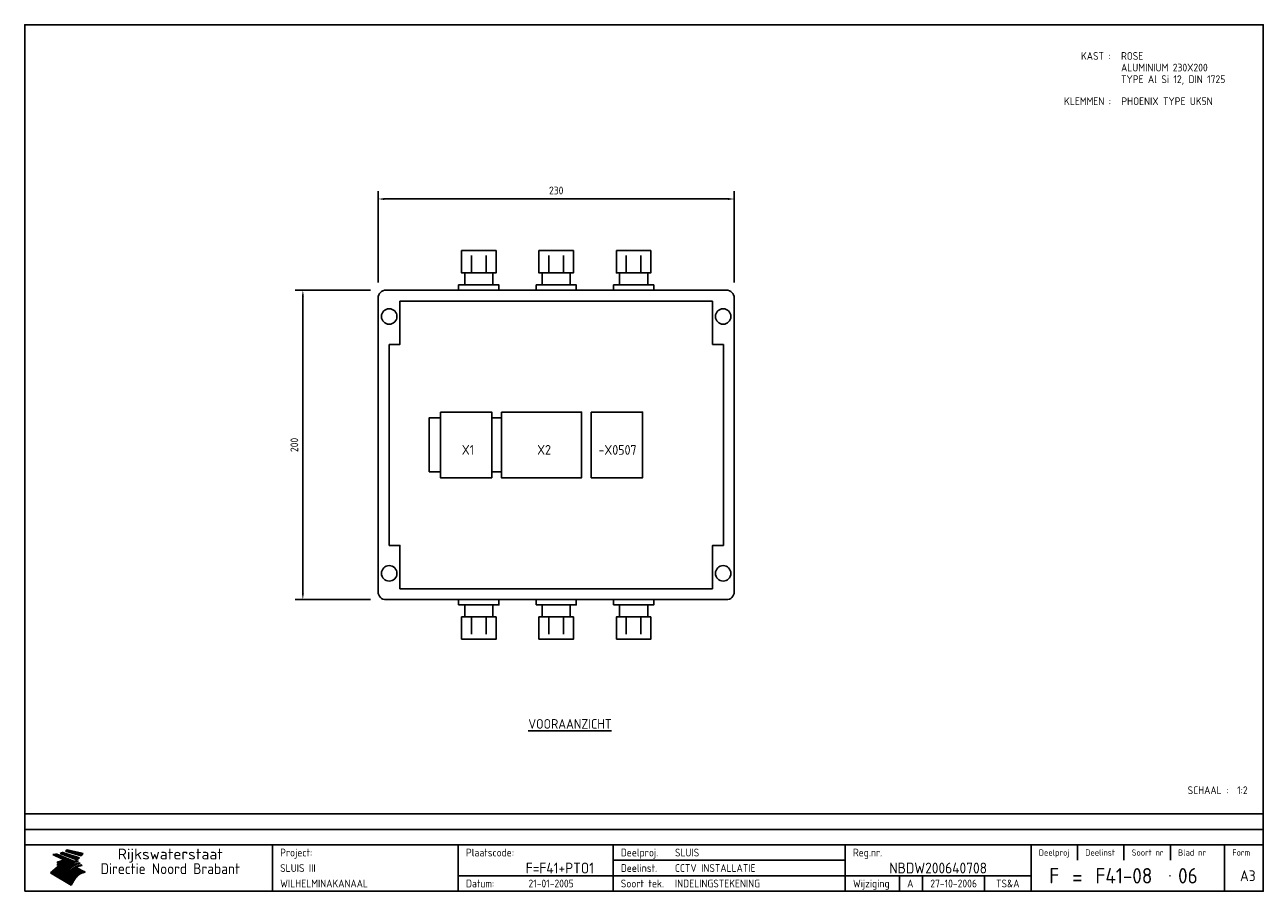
# Model space of a CAD drawing. Extents: x 20 to 820, y 20 to 580.
import ezdxf
from ezdxf.enums import TextEntityAlignment as Align

# ---------------------------------------------------------------- set-up
doc = ezdxf.new("R2010")
doc.units = 0
doc.header["$LTSCALE"] = 30
doc.header["$MEASUREMENT"] = 0
doc.layers.get('0').update_dxf_attribs({"linetype": 'CONTINUOUS'})
doc.layers.get('Defpoints').update_dxf_attribs({"linetype": 'CONTINUOUS'})
for name, color, linetype in [('0-25', 7, 'CONTINUOUS'), ('0-35', 2, 'CONTINUOUS'), ('0-50', 3, 'CONTINUOUS'), ('B-25', 7, 'CONTINUOUS'), ('B-35', 2, 'CONTINUOUS'), ('H-dim', 7, 'CONTINUOUS')]:
    doc.layers.add(name, color=color, linetype=linetype)
doc.styles.add('ISO', font='iso.shx')
doc.styles.get("Standard").update_dxf_attribs({"font": 'iso.shx'})
doc.dimstyles.get("Standard").update_dxf_attribs({"dimtxt": 0.18, "dimasz": 0.18, "dimexe": 0.18, "dimexo": 0.0625, "dimgap": 0.09, "dimtad": 0, "dimtih": 1, "dimtoh": 1, "dimdec": 4, "dimzin": 0, "dimdsep": 46, "dimtxsty": 'Standard', "dimcen": 0.09, "dimadec": 0, "dimazin": 0, "dimtfac": 1, "dimtdec": 4, "dimtofl": 0, "dimtmove": 0, "dimatfit": 3, "dimfxl": 0, "dimtolj": 1, "dimtzin": 0, "dimarcsym": 0})

# ---------------------------------------------------------------- blocks, each defined once
blk = doc.blocks.new('KADER-A3')
at = {"layer": '0-25'}
for p, q in [((410, 35), (10, 35)), ((410, 30), (10, 30)), ((350, 25), (350, 20)), ((365, 25), (365, 20)), ((380, 25), (380, 20)), ((200, 20), (275, 20)), ((150, 15), (335, 15)), ((292.5, 15), (292.5, 10)), ((300, 15), (300, 10)), ((320, 15), (320, 10))]:
    blk.add_line(p, q, dxfattribs=at)
at = {"layer": '0-25', "color": 7}
for p, q in [((19.1, 21.89), (25.12, 19)), ((19.1, 21.89), (25.12, 19)), ((19.17, 21.86), (20.7, 21.86)), ((19.29, 21.8), (20.83, 21.8)), ((19.4, 21.75), (20.96, 21.75)), ((19.52, 21.69), (21.09, 21.69)), ((19.64, 21.63), (21.22, 21.63)), ((19.74, 21.92), (20.56, 21.92)), ((19.75, 21.58), (21.36, 21.58)), ((19.87, 21.52), (21.49, 21.52)), ((19.99, 21.47), (21.62, 21.47)), ((20.11, 21.41), (21.75, 21.41)), ((20.22, 21.35), (21.88, 21.35)), ((20.25, 21.97), (20.43, 21.97)), ((20.34, 21.3), (22.02, 21.3)), ((20.38, 21.99), (26.02, 19.59)), ((20.38, 21.99), (26.02, 19.59)), ((20.46, 21.24), (22.15, 21.24)), ((20.57, 21.18), (22.28, 21.18)), ((20.69, 21.13), (22.41, 21.13)), ((20.81, 21.07), (22.55, 21.07)), ((20.92, 21.02), (22.68, 21.02)), ((21.04, 20.96), (22.81, 20.96)), ((21.16, 20.9), (22.94, 20.9)), ((21.27, 20.85), (23.07, 20.85)), ((21.39, 20.79), (23.21, 20.79)), ((21.47, 22.25), (26.83, 20.19)), ((21.47, 22.25), (26.83, 20.19)), ((21.49, 22.25), (23.07, 22.25)), ((21.51, 20.73), (23.34, 20.73)), ((21.6, 22.2), (23.25, 22.2)), ((21.63, 20.68), (23.47, 20.68)), ((21.65, 22.31), (22.89, 22.31)), ((21.74, 20.62), (23.6, 20.62)), ((21.75, 22.14), (23.42, 22.14)), ((21.8, 22.37), (22.71, 22.37)), ((21.86, 20.57), (23.73, 20.57)), ((21.9, 22.08), (23.6, 22.08)), ((21.94, 22.42), (22.53, 22.42)), ((21.98, 20.51), (23.87, 20.51)), ((22.04, 22.03), (23.78, 22.03)), ((22.06, 22.48), (22.36, 22.48)), ((22.09, 20.45), (24, 20.45)), ((22.18, 22.53), (27.65, 20.8)), ((22.18, 22.53), (27.65, 20.8)), ((22.19, 21.97), (23.96, 21.97)), ((22.21, 20.4), (24.13, 20.4)), ((22.33, 20.34), (24.26, 20.34)), ((22.34, 21.92), (24.13, 21.92)), ((22.37, 20), (23.08, 20)), ((22.44, 20.28), (24.4, 20.28)), ((22.48, 21.86), (24.31, 21.86)), ((22.49, 20.06), (23.04, 20.06)), ((22.56, 20.23), (24.53, 20.23)), ((22.61, 20.12), (22.93, 20.12)), ((22.63, 21.8), (24.49, 21.8)), ((22.68, 20.17), (24.66, 20.17)), ((22.71, 20.17), (22.82, 20.17)), ((23.11, 20.02), (22.77, 20.2)), ((23.11, 20.02), (22.77, 20.2)), ((22.78, 21.75), (24.67, 21.75)), ((22.79, 20.12), (24.79, 20.12)), ((22.91, 20.06), (24.92, 20.06)), ((22.92, 21.69), (24.85, 21.69)), ((23.03, 20), (25.06, 20)), ((23.07, 21.63), (25.02, 21.63)), ((23.14, 22.99), (28.22, 21.46)), ((23.14, 22.99), (28.22, 21.46)), ((23.15, 22.98), (25.33, 22.98)), ((23.22, 21.58), (25.2, 21.58)), ((23.23, 23.04), (25.09, 23.04)), ((23.32, 23.1), (24.84, 23.1)), ((23.34, 22.93), (25.57, 22.93)), ((23.36, 21.52), (25.38, 21.52)), ((23.4, 23.15), (24.6, 23.15)), ((23.49, 23.21), (24.36, 23.21)), ((23.51, 21.47), (25.56, 21.47)), ((23.52, 22.87), (25.81, 22.87)), ((23.57, 23.27), (24.12, 23.27)), ((23.64, 23.32), (23.87, 23.32)), ((23.66, 21.41), (25.74, 21.41)), ((23.7, 23.36), (28.82, 22.17)), ((23.7, 23.36), (28.82, 22.17)), ((23.71, 22.82), (26.06, 22.82)), ((23.8, 21.35), (25.91, 21.35)), ((23.9, 22.76), (26.3, 22.76)), ((23.95, 21.3), (26.09, 21.3)), ((24.09, 22.7), (26.54, 22.7)), ((24.09, 21.24), (26.27, 21.24)), ((24.24, 21.18), (26.45, 21.18)), ((24.27, 22.65), (26.78, 22.65)), ((24.39, 21.13), (26.62, 21.13)), ((24.46, 22.59), (27.03, 22.59)), ((24.53, 21.07), (26.8, 21.07)), ((24.65, 22.53), (27.27, 22.53)), ((24.68, 21.02), (26.98, 21.02)), ((24.83, 20.96), (27.16, 20.96)), ((24.84, 22.48), (27.51, 22.48)), ((24.97, 20.9), (27.34, 20.9)), ((25.02, 22.42), (27.75, 22.42)), ((25.12, 20.85), (27.51, 20.85)), ((25.21, 22.37), (28, 22.37)), ((25.27, 20.79), (27.63, 20.79)), ((25.4, 22.31), (28.24, 22.31)), ((25.41, 20.73), (27.57, 20.73)), ((25.56, 20.68), (27.51, 20.68)), ((25.58, 22.25), (28.48, 22.25)), ((25.71, 20.62), (27.44, 20.62)), ((25.77, 22.2), (28.72, 22.2)), ((25.85, 20.57), (27.37, 20.57)), ((25.96, 22.14), (28.79, 22.14)), ((26, 20.51), (27.29, 20.51)), ((26.15, 22.08), (28.75, 22.08)), ((26.15, 20.45), (27.22, 20.45)), ((26.29, 20.4), (27.14, 20.4)), ((26.33, 22.03), (28.71, 22.03)), ((26.44, 20.34), (27.06, 20.34)), ((26.52, 21.97), (28.66, 21.97)), ((26.59, 20.28), (26.97, 20.28)), ((26.71, 21.92), (28.62, 21.92)), ((26.73, 20.23), (26.89, 20.23)), ((26.9, 21.86), (28.57, 21.86)), ((27.08, 21.8), (28.52, 21.8)), ((27.27, 21.75), (28.48, 21.75)), ((27.46, 21.69), (28.43, 21.69)), ((27.65, 21.63), (28.38, 21.63)), ((27.83, 21.58), (28.33, 21.58)), ((28.02, 21.52), (28.28, 21.52)), ((28.21, 21.47), (28.22, 21.47)), ((20.58, 17.88), (18.3, 16)), ((20.58, 17.88), (18.3, 16)), ((24.94, 11.97), (18.3, 16)), ((24.94, 11.97), (18.3, 16)), ((18.31, 16.01), (20.96, 16.01)), ((18.38, 16.07), (21.46, 16.07)), ((18.45, 16.12), (21.88, 16.12)), ((18.52, 16.18), (22.15, 16.18)), ((18.59, 16.23), (22.38, 16.23)), ((18.65, 16.29), (22.58, 16.29)), ((18.72, 16.35), (22.75, 16.35)), ((18.79, 16.4), (22.91, 16.4)), ((18.86, 16.46), (20.6, 16.46)), ((18.93, 16.52), (20.6, 16.52)), ((18.99, 16.57), (20.6, 16.57)), ((19.06, 16.63), (20.6, 16.63)), ((19.13, 16.68), (20.6, 16.68)), ((19.2, 16.74), (20.6, 16.74)), ((19.27, 16.8), (20.6, 16.8)), ((19.33, 16.85), (21.07, 16.85)), ((19.4, 16.91), (21.55, 16.91)), ((19.47, 16.97), (21.88, 16.97)), ((19.54, 17.02), (22.13, 17.02)), ((19.61, 17.08), (22.34, 17.08)), ((19.67, 17.13), (20.6, 17.13)), ((19.74, 17.19), (20.6, 17.19)), ((19.81, 17.25), (20.6, 17.25)), ((19.88, 17.3), (20.6, 17.3)), ((19.95, 17.36), (20.6, 17.36)), ((20.01, 17.42), (20.6, 17.42)), ((20.08, 17.47), (20.93, 17.47)), ((20.15, 17.53), (21.26, 17.53)), ((20.22, 17.58), (21.51, 17.58)), ((20.29, 17.64), (21.72, 17.64)), ((20.35, 17.7), (21.9, 17.7)), ((20.42, 17.75), (22.07, 17.75)), ((20.49, 17.81), (22.22, 17.81)), ((20.56, 17.87), (22.36, 17.87)), ((20.6, 19.11), (20.58, 19.51)), ((20.6, 19.11), (20.58, 19.51)), ((20.58, 19.5), (22.09, 19.5)), ((20.58, 19.44), (21.95, 19.44)), ((20.59, 19.38), (21.79, 19.38)), ((20.59, 19.33), (21.62, 19.33)), ((20.59, 19.27), (21.42, 19.27)), ((20.6, 19.22), (21.2, 19.22)), ((20.6, 19.16), (20.93, 19.16)), ((20.6, 19.11), (20.69, 19.12)), ((20.6, 19.11), (20.69, 19.12)), ((20.6, 18.79), (20.77, 18.81)), ((20.6, 18.79), (20.77, 18.81)), ((20.6, 18.29), (20.6, 18.79)), ((20.6, 18.29), (20.6, 18.79)), ((20.6, 18.77), (22.46, 18.77)), ((20.6, 18.71), (22.33, 18.71)), ((20.6, 18.65), (22.19, 18.65)), ((20.6, 18.6), (22.04, 18.6)), ((20.6, 18.54), (21.87, 18.54)), ((20.6, 18.48), (21.68, 18.48)), ((20.6, 18.43), (21.46, 18.43)), ((20.6, 18.37), (21.21, 18.37)), ((20.6, 18.29), (20.88, 18.32)), ((20.6, 18.29), (20.88, 18.32)), ((20.6, 18.32), (20.87, 18.32)), ((20.6, 17.88), (20.86, 17.91)), ((20.6, 17.88), (20.86, 17.91)), ((20.6, 17.43), (20.97, 17.48)), ((20.6, 17.43), (20.97, 17.48)), ((20.6, 17.43), (20.6, 17.09)), ((20.6, 17.43), (20.6, 17.09)), ((20.6, 17.09), (21.26, 17.16)), ((20.6, 17.09), (21.26, 17.16)), ((20.6, 16.8), (21.37, 16.89)), ((20.6, 16.8), (21.37, 16.89)), ((20.6, 16.8), (20.6, 16.45)), ((20.6, 16.8), (20.6, 16.45)), ((20.6, 16.45), (21.56, 16.56)), ((20.6, 16.45), (21.56, 16.56)), ((20.6, 15.97), (21.67, 16.09)), ((20.6, 15.97), (21.67, 16.09)), ((20.7, 16.46), (23.06, 16.46)), ((20.9, 19.55), (22.23, 19.55)), ((20.9, 18.82), (22.59, 18.82)), ((20.98, 17.92), (22.5, 17.92)), ((21.02, 17.13), (22.53, 17.13)), ((21.19, 19.61), (22.35, 19.61)), ((21.2, 16.52), (23.2, 16.52)), ((21.32, 18.88), (22.71, 18.88)), ((21.32, 17.98), (22.62, 17.98)), ((21.42, 19.67), (22.47, 19.67)), ((21.47, 17.19), (22.7, 17.19)), ((21.59, 18.03), (22.74, 18.03)), ((21.61, 18.93), (22.82, 18.93)), ((21.62, 19.72), (22.59, 19.72)), ((21.72, 16.57), (23.32, 16.57)), ((21.77, 17.25), (22.85, 17.25)), ((21.8, 19.78), (22.69, 19.78)), ((21.8, 18.09), (22.85, 18.09)), ((21.84, 18.99), (22.92, 18.99)), ((21.96, 19.83), (22.79, 19.83)), ((21.99, 18.15), (22.95, 18.15)), ((22.01, 17.3), (22.99, 17.3)), ((22.03, 19.05), (23.03, 19.05)), ((22.1, 16.63), (23.44, 16.63)), ((22.11, 19.89), (22.89, 19.89)), ((22.16, 18.2), (23.05, 18.2)), ((22.21, 19.1), (23.12, 19.1)), ((22.21, 17.36), (23.12, 17.36)), ((22.24, 19.95), (22.99, 19.95)), ((22.31, 18.26), (23.15, 18.26)), ((22.36, 19.16), (23.22, 19.16)), ((22.38, 16.68), (23.56, 16.68)), ((22.39, 17.42), (23.24, 17.42)), ((22.45, 18.32), (23.24, 18.32)), ((22.51, 19.22), (23.3, 19.22)), ((22.56, 17.47), (23.36, 17.47)), ((22.59, 18.37), (23.33, 18.37)), ((22.6, 16.74), (23.66, 16.74)), ((22.64, 19.27), (23.39, 19.27)), ((22.71, 18.43), (23.42, 18.43)), ((22.71, 17.53), (23.47, 17.53)), ((22.77, 19.33), (23.47, 19.33)), ((22.79, 16.8), (23.77, 16.8)), ((22.83, 18.48), (23.5, 18.48)), ((22.84, 17.58), (23.57, 17.58)), ((22.89, 19.38), (23.55, 19.38)), ((22.94, 18.54), (23.58, 18.54)), ((22.96, 16.85), (23.86, 16.85)), ((22.97, 17.64), (23.67, 17.64)), ((23, 19.44), (23.63, 19.44)), ((23.04, 18.6), (23.66, 18.6)), ((23.1, 19.5), (23.72, 19.5)), ((23.1, 17.7), (23.77, 17.7)), ((23.12, 16.91), (23.96, 16.91)), ((23.14, 18.65), (23.74, 18.65)), ((23.15, 19.95), (25.19, 19.95)), ((23.21, 19.55), (23.8, 19.55)), ((23.21, 17.75), (23.86, 17.75)), ((23.21, 16.01), (28.9, 16.01)), ((23.24, 18.71), (23.82, 18.71)), ((23.26, 19.89), (25.32, 19.89)), ((23.26, 16.97), (24.05, 16.97)), ((23.3, 19.61), (23.88, 19.61)), ((23.32, 17.81), (23.95, 17.81)), ((23.33, 18.77), (23.91, 18.77)), ((23.37, 16.07), (29.08, 16.07)), ((23.38, 19.83), (25.45, 19.83)), ((23.39, 19.67), (23.81, 19.67)), ((23.39, 17.02), (24.14, 17.02)), ((23.42, 18.82), (23.99, 18.82)), ((23.42, 17.87), (24.03, 17.87)), ((23.45, 19.7), (23.58, 19.79)), ((23.45, 19.7), (23.58, 19.79)), ((23.48, 19.72), (23.7, 19.72)), ((23.5, 19.78), (25.58, 19.78)), ((23.51, 18.88), (24.07, 18.88)), ((23.51, 16.12), (29.27, 16.12)), ((23.52, 17.92), (24.11, 17.92)), ((23.52, 17.08), (24.22, 17.08)), ((23.54, 18.9), (24.3, 19.42)), ((23.54, 18.9), (24.3, 19.42)), ((23.56, 19.78), (23.59, 19.78)), ((23.56, 19.39), (23.9, 19.62)), ((23.56, 19.39), (23.9, 19.62)), ((23.58, 19.79), (23.9, 19.62)), ((23.58, 19.79), (23.9, 19.62)), ((23.59, 18.93), (24.15, 18.93)), ((23.61, 19.72), (25.72, 19.72)), ((23.62, 17.98), (24.2, 17.98)), ((23.63, 17.13), (24.3, 17.13)), ((23.65, 18.59), (24.62, 19.25)), ((23.65, 18.59), (24.62, 19.25)), ((29.41, 16.17), (23.65, 16.17)), ((23.67, 18.99), (24.23, 18.99)), ((23.71, 18.03), (24.28, 18.03)), ((23.73, 19.67), (25.85, 19.67)), ((23.75, 19.05), (24.32, 19.05)), ((23.75, 17.19), (24.38, 17.19)), ((23.77, 16.23), (29.47, 16.23)), ((23.79, 18.09), (24.36, 18.09)), ((23.83, 19.1), (24.4, 19.1)), ((23.85, 19.61), (25.98, 19.61)), ((23.85, 17.25), (24.46, 17.25)), ((23.88, 18.15), (24.44, 18.15)), ((23.89, 16.29), (29.36, 16.29)), ((23.92, 19.16), (24.48, 19.16)), ((23.94, 18.19), (25.23, 19.07)), ((23.94, 18.19), (25.23, 19.07)), ((23.95, 17.3), (24.55, 17.3)), ((23.96, 19.55), (25.96, 19.55)), ((23.96, 18.2), (24.53, 18.2)), ((24, 19.22), (24.56, 19.22)), ((24, 16.35), (29.24, 16.35)), ((24.04, 18.26), (24.61, 18.26)), ((24.05, 17.36), (24.63, 17.36)), ((24.06, 17.88), (25.34, 18.76)), ((24.06, 17.88), (25.34, 18.76)), ((24.08, 19.5), (25.88, 19.5)), ((24.08, 19.27), (24.58, 19.27)), ((24.11, 16.4), (29.13, 16.4)), ((24.13, 18.32), (24.69, 18.32)), ((24.14, 17.42), (24.71, 17.42)), ((24.16, 19.33), (24.47, 19.33)), ((24.2, 19.44), (25.79, 19.44)), ((24.21, 18.37), (24.77, 18.37)), ((24.21, 16.46), (29.02, 16.46)), ((24.23, 17.47), (24.79, 17.47)), ((24.24, 17.48), (25.52, 18.36)), ((24.24, 17.48), (25.52, 18.36)), ((24.25, 19.38), (24.36, 19.38)), ((24.29, 18.43), (24.85, 18.43)), ((24.3, 19.42), (24.62, 19.25)), ((24.3, 19.42), (24.62, 19.25)), ((24.31, 19.38), (25.71, 19.38)), ((24.31, 17.53), (24.87, 17.53)), ((24.31, 16.52), (28.91, 16.52)), ((24.35, 17.17), (25.64, 18.05)), ((24.35, 17.17), (25.64, 18.05)), ((24.37, 18.48), (24.94, 18.48)), ((24.39, 17.58), (24.96, 17.58)), ((24.4, 16.57), (28.79, 16.57)), ((24.43, 19.33), (25.62, 19.33)), ((24.45, 18.54), (25.02, 18.54)), ((24.47, 17.64), (25.04, 17.64)), ((24.49, 16.63), (28.68, 16.63)), ((24.54, 18.6), (25.1, 18.6)), ((24.55, 19.27), (25.54, 19.27)), ((24.56, 17.7), (25.12, 17.7)), ((24.57, 16.68), (28.57, 16.68)), ((24.62, 18.65), (25.18, 18.65)), ((24.63, 16.72), (25.91, 17.6)), ((24.63, 16.72), (25.91, 17.6)), ((24.64, 17.75), (25.2, 17.75)), ((24.66, 16.74), (28.45, 16.74)), ((24.67, 19.22), (25.45, 19.22)), ((24.7, 18.71), (25.27, 18.71)), ((24.72, 17.81), (25.29, 17.81)), ((24.74, 16.8), (28.34, 16.8)), ((24.78, 19.16), (25.37, 19.16)), ((24.78, 18.77), (25.34, 18.77)), ((24.8, 17.87), (25.37, 17.87)), ((24.82, 16.85), (28.23, 16.85)), ((24.87, 18.82), (25.4, 18.82)), ((24.89, 17.92), (25.45, 17.92)), ((24.9, 19.1), (25.28, 19.1)), ((24.9, 16.91), (28.11, 16.91)), ((24.95, 18.88), (25.45, 18.88)), ((24.97, 17.98), (25.53, 17.98)), ((24.99, 16.97), (28, 16.97)), ((25.02, 19.05), (25.2, 19.05)), ((25.03, 18.93), (25.51, 18.93)), ((25.05, 18.03), (25.61, 18.03)), ((25.07, 17.02), (27.89, 17.02)), ((25.11, 18.99), (25.57, 18.99)), ((26.02, 19.59), (25.12, 19)), ((26.02, 19.59), (25.12, 19)), ((25.13, 18.09), (25.68, 18.09)), ((25.15, 17.08), (27.77, 17.08)), ((25.19, 19.05), (25.63, 19.05)), ((25.21, 18.15), (25.75, 18.15)), ((25.23, 17.13), (27.66, 17.13)), ((25.26, 19.1), (25.7, 19.1)), ((25.3, 18.2), (25.82, 18.2)), ((25.31, 17.19), (27.55, 17.19)), ((25.33, 19.16), (25.77, 19.16)), ((25.38, 18.26), (25.89, 18.26)), ((25.39, 19.22), (25.85, 19.22)), ((25.4, 17.25), (27.43, 17.25)), ((25.46, 18.32), (25.97, 18.32)), ((25.47, 19.27), (25.93, 19.27)), ((25.48, 17.3), (27.32, 17.3)), ((25.54, 19.33), (26.03, 19.33)), ((25.54, 18.37), (26.06, 18.37)), ((25.56, 17.36), (27.21, 17.36)), ((25.62, 18.43), (26.14, 18.43)), ((25.63, 19.38), (26.13, 19.38)), ((25.64, 17.42), (27.1, 17.42)), ((25.7, 18.48), (26.24, 18.48)), ((25.72, 19.44), (26.24, 19.44)), ((25.73, 17.47), (26.98, 17.47)), ((25.79, 18.54), (26.34, 18.54)), ((25.81, 17.53), (26.87, 17.53)), ((25.82, 19.5), (26.36, 19.5)), ((25.89, 18.6), (26.46, 18.6)), ((25.89, 17.58), (26.76, 17.58)), ((25.93, 19.55), (26.53, 19.55)), ((25.96, 17.64), (26.64, 17.64)), ((25.99, 18.65), (26.58, 18.65)), ((26.04, 17.7), (26.59, 17.7)), ((26.06, 19.61), (26.85, 19.61)), ((26.1, 18.71), (26.72, 18.71)), ((26.12, 17.75), (26.67, 17.75)), ((26.2, 17.81), (26.76, 17.81)), ((26.21, 19.67), (27.23, 19.67)), ((26.23, 18.77), (26.89, 18.77)), ((26.29, 17.87), (26.86, 17.87)), ((26.37, 18.82), (27.09, 18.82)), ((26.39, 17.92), (26.97, 17.92)), ((26.44, 19.72), (27.18, 19.72)), ((26.49, 17.98), (27.09, 17.98)), ((26.53, 18.88), (27.34, 18.88)), ((26.56, 17.68), (29.54, 16.2)), ((26.56, 17.68), (29.54, 16.2)), ((26.6, 18.03), (27.22, 18.03)), ((26.72, 18.09), (27.38, 18.09)), ((26.73, 18.93), (27.66, 18.93)), ((26.85, 18.15), (27.56, 18.15)), ((26.99, 18.99), (27.9, 18.99)), ((27, 18.2), (27.8, 18.2)), ((27.13, 19.78), (27.25, 19.64)), ((27.13, 19.78), (27.25, 19.64)), ((27.18, 18.26), (28.13, 18.26)), ((27.26, 19.05), (27.84, 19.05)), ((27.39, 18.32), (28.47, 18.32)), ((27.7, 18.37), (28.49, 18.37)), ((27.78, 19.1), (27.93, 18.96)), ((27.78, 19.1), (27.93, 18.96)), ((28, 18.43), (28.44, 18.43)), ((28.29, 15.83), (29.54, 16.2)), ((28.29, 15.83), (29.54, 16.2)), ((28.39, 18.48), (28.54, 18.32)), ((28.39, 18.48), (28.54, 18.32)), ((29.54, 16.2), (29.45, 16.17)), ((29.54, 16.2), (29.45, 16.17)), ((29.46, 16.18), (29.47, 16.18)), ((18.38, 15.95), (20.6, 15.95)), ((18.47, 15.9), (20.6, 15.9)), ((18.57, 15.84), (20.6, 15.84)), ((18.66, 15.78), (20.6, 15.78)), ((18.75, 15.73), (20.6, 15.73)), ((18.85, 15.67), (20.6, 15.67)), ((18.94, 15.62), (20.6, 15.62)), ((19.03, 15.56), (27.83, 15.56)), ((19.12, 15.5), (27.75, 15.5)), ((19.22, 15.45), (27.66, 15.45)), ((19.31, 15.39), (27.58, 15.39)), ((19.4, 15.33), (27.5, 15.33)), ((19.49, 15.28), (27.43, 15.28)), ((19.59, 15.22), (27.36, 15.22)), ((19.68, 15.17), (27.29, 15.17)), ((19.77, 15.11), (27.22, 15.11)), ((19.86, 15.05), (27.15, 15.05)), ((19.96, 15), (27.09, 15)), ((20.05, 14.94), (27.02, 14.94)), ((20.14, 14.88), (26.96, 14.88)), ((20.24, 14.83), (26.9, 14.83)), ((20.33, 14.77), (26.84, 14.77)), ((20.42, 14.72), (26.79, 14.72)), ((20.51, 14.66), (26.73, 14.66)), ((20.6, 15.97), (20.6, 15.58)), ((20.6, 15.97), (20.6, 15.58)), ((20.6, 15.58), (21.95, 15.73)), ((20.6, 15.58), (21.95, 15.73)), ((20.61, 14.6), (26.68, 14.6)), ((20.7, 14.55), (26.62, 14.55)), ((20.79, 14.49), (26.57, 14.49)), ((20.88, 14.43), (26.52, 14.43)), ((20.94, 15.62), (27.92, 15.62)), ((20.98, 14.38), (26.47, 14.38)), ((21.07, 14.32), (26.42, 14.32)), ((21.16, 14.27), (26.38, 14.27)), ((21.25, 14.21), (26.33, 14.21)), ((21.35, 14.15), (26.29, 14.15)), ((21.44, 14.1), (26.24, 14.1)), ((21.45, 15.67), (28.01, 15.67)), ((21.53, 14.04), (26.2, 14.04)), ((21.63, 13.98), (26.16, 13.98)), ((21.72, 13.93), (26.12, 13.93)), ((21.81, 13.87), (26.08, 13.87)), ((21.9, 13.82), (26.04, 13.82)), ((21.96, 15.73), (28.11, 15.73)), ((22, 13.76), (26, 13.76)), ((22.09, 13.7), (25.96, 13.7)), ((22.18, 13.65), (25.93, 13.65)), ((22.27, 13.59), (25.89, 13.59)), ((22.34, 15.78), (28.21, 15.78)), ((22.37, 13.53), (25.86, 13.53)), ((22.46, 13.48), (25.82, 13.48)), ((22.55, 13.42), (25.79, 13.42)), ((22.62, 15.84), (28.33, 15.84)), ((22.65, 13.37), (25.76, 13.37)), ((22.74, 13.31), (25.73, 13.31)), ((22.83, 13.25), (25.69, 13.25)), ((22.84, 15.9), (28.52, 15.9)), ((22.92, 13.2), (25.66, 13.2)), ((23.02, 13.14), (25.63, 13.14)), ((23.04, 15.95), (28.71, 15.95)), ((23.11, 13.08), (25.59, 13.08)), ((23.2, 13.03), (25.56, 13.03)), ((23.29, 12.97), (25.53, 12.97)), ((23.39, 12.92), (25.5, 12.92)), ((23.48, 12.86), (25.46, 12.86)), ((23.57, 12.8), (25.43, 12.8)), ((23.66, 12.75), (25.4, 12.75)), ((23.76, 12.69), (25.36, 12.69)), ((23.85, 12.63), (25.33, 12.63)), ((23.94, 12.58), (25.3, 12.58)), ((24.04, 12.52), (25.26, 12.52)), ((24.13, 12.47), (25.23, 12.47)), ((24.22, 12.41), (25.2, 12.41)), ((24.31, 12.35), (25.17, 12.35)), ((24.41, 12.3), (25.13, 12.3)), ((24.5, 12.24), (25.1, 12.24)), ((24.59, 12.18), (25.07, 12.18)), ((24.68, 12.13), (25.03, 12.13)), ((24.78, 12.07), (25, 12.07)), ((24.87, 12.02), (24.97, 12.02)), ((24.94, 11.97), (25.81, 13.45)), ((24.94, 11.97), (25.81, 13.45))]:
    blk.add_line(p, q, dxfattribs=at)
for centre, radius, start, end in [((19.15, 29.7), 7.8, 269.6055, 279.0886), ((19.15, 29.7), 7.8, 269.6055, 279.0886), ((19.93, 25.38), 5.91, 276.3402, 298.7463), ((19.93, 25.38), 5.91, 276.3402, 298.7463), ((19.84, 25.09), 6.03, 278.129, 302.868), ((19.84, 25.09), 6.03, 278.129, 302.868), ((19.84, 27.26), 5.27, 288.0217, 296.3084), ((19.84, 27.26), 5.27, 288.0217, 296.3084), ((20.49, 27.56), 5.28, 300.0654, 307.393), ((20.49, 27.56), 5.28, 300.0654, 307.393), ((24.11, 24.7), 5.26, 301.1147, 312.2814), ((24.11, 24.7), 5.26, 301.1147, 312.2814), ((21.95, 27.32), 8.59, 316.9248, 323.1399), ((21.95, 27.32), 8.59, 316.9248, 323.1399), ((20.21, 23.78), 5.91, 273.6149, 304.3803), ((20.21, 23.78), 5.91, 273.6149, 304.3803), ((20.35, 24.56), 5.76, 274.164, 302.5474), ((20.35, 24.56), 5.76, 274.164, 302.5474), ((20.05, 24.28), 6.02, 277.9472, 305.7139), ((20.05, 24.28), 6.02, 277.9472, 305.7139), ((20.04, 23.49), 6.09, 278.8115, 306.4242), ((20.04, 23.49), 6.09, 278.8115, 306.4242), ((20.53, 23.07), 5.96, 277.0519, 304.973), ((20.53, 23.07), 5.96, 277.0519, 304.973), ((20.72, 22.76), 5.91, 276.3402, 304.3803), ((20.72, 22.76), 5.91, 276.3402, 304.3803), ((21.06, 22.34), 5.81, 274.9043, 303.1745), ((21.06, 22.34), 5.81, 274.9043, 303.1745), ((20.82, 22.06), 6.04, 278.1111, 305.8489), ((20.82, 22.06), 6.04, 278.1111, 305.8489), ((21.3, 21.6), 5.91, 276.3402, 304.3803), ((21.3, 21.6), 5.91, 276.3402, 304.3803), ((27.05, 17.17), 2.63, 107.4286, 133.7799), ((27.05, 17.17), 2.63, 107.4286, 133.7799), ((27.45, 16.91), 2.81, 110.4143, 138.7411), ((27.45, 16.91), 2.81, 110.4143, 138.7411), ((27.57, 15.64), 3.4, 98.1566, 126.9045), ((27.57, 15.64), 3.4, 98.1566, 126.9045), ((27.91, 15.54), 3.39, 100.5835, 132.088), ((27.91, 15.54), 3.39, 100.5835, 132.088), ((28.21, 14.74), 3.67, 95.7581, 128.7216), ((28.21, 14.74), 3.67, 95.7581, 128.7216), ((27.01, 16.84), 2.93, 87.7348, 104.8316), ((27.01, 16.84), 2.93, 87.7348, 104.8316), ((27.37, 15.71), 3.93, 91.7838, 103.2817), ((27.37, 15.71), 3.93, 91.7838, 103.2817), ((28.4, 15.05), 3.21, 96.3886, 125.0052), ((28.4, 15.05), 3.21, 96.3886, 125.0052), ((27.82, 16.31), 2.8, 90.634, 105.1984), ((27.82, 16.31), 2.8, 90.634, 105.1984), ((28.19, 15.04), 3.93, 93.8342, 103.2817), ((28.19, 15.04), 3.93, 93.8342, 103.2817), ((28.58, 15.69), 2.8, 93.8141, 105.1984), ((28.58, 15.69), 2.8, 93.8141, 105.1984), ((28.95, 14.41), 3.93, 96.0135, 103.2817), ((28.95, 14.41), 3.93, 96.0135, 103.2817), ((31.24, 10.26), 6.3, 117.9568, 149.6251), ((31.24, 10.26), 6.3, 117.9568, 149.6251)]:
    blk.add_arc(centre, radius, start, end, dxfattribs=at)
at = {"layer": '0-35'}
for p, q in [((90, 25), (90, 10)), ((150, 25), (150, 10)), ((200, 25), (200, 10)), ((275, 25), (275, 10)), ((335, 25), (335, 10)), ((397.5, 25), (397.5, 10))]:
    blk.add_line(p, q, dxfattribs=at)
at = {"layer": '0-50'}
for p, q in [((10, 25), (410, 25)), ((348.75, 15), (351.25, 15)), ((348.75, 13.5), (351.25, 13.5))]:
    blk.add_line(p, q, dxfattribs=at)
blk.add_lwpolyline([(10, 10), (410, 10), (410, 290), (10, 290)], close=True, dxfattribs=at)
at = {"layer": '0-50', "const_width": 0.25}
blk.add_lwpolyline([(379.75, 15, 1), (380, 15, 1)], format="xyb", close=True, dxfattribs=at)
at = {"layer": '0-25', "style": 'ISO'}
for s, height, p in [('Project:', 2.5, (92.5, 22.5)), ('Plaatscode:', 2.5, (152.5, 22.5)), ('Deelproj.', 2.5, (202.5, 22.5)), ('Reg.nr.', 2.5, (277.5, 22.5)), ('Deelproj', 2, (337.5, 22.5)), ('Deelinst', 2, (352.5, 22.5)), ('Soort nr', 2, (367.5, 22.5)), ('Blad nr', 2, (382.5, 22.5)), ('Form', 2, (400, 22.5)), ('Deelinst.', 2.5, (202.5, 17.5)), ('Datum:', 2.5, (152.5, 12.5)), ('Soort tek.', 2.5, (202.5, 12.5)), ('Wijziging', 2.5, (277.5, 12.5))]:
    blk.add_text(s, height=height, dxfattribs=at).set_placement(p, align=Align.MIDDLE_LEFT)
for tag, p in [('N', (220, 22.5)), ('B', (92.5, 17.5)), ('P', (220, 17.5)), ('C', (92.5, 12.5)), ('U', (220, 12.5)), ('REV', (295, 12.5))]:
    blk.add_attdef(tag, text='', height=2.5, dxfattribs=at).set_placement(p, align=Align.MIDDLE_LEFT)
for tag, p in [('W', (180, 12.5)), ('Z', (310, 12.5)), ('Y', (327.5, 12.5))]:
    blk.add_attdef(tag, text='', height=2.5, dxfattribs=at).set_placement(p, align=Align.MIDDLE)
at = {"layer": '0-35', "style": 'ISO', "width": 1.00614}
blk.add_text('Rijkswaterstaat', height=3.5, dxfattribs=at).set_placement((40, 20.28), (74, 20.28), align=Align.FIT)
at = {"layer": '0-35', "color": 2, "style": 'ISO', "width": 0.948867}
blk.add_text('Directie Noord Brabant', height=3.5, dxfattribs=at).set_placement((34.5, 15.53), (79.5, 15.53), align=Align.FIT)
at = {"layer": '0-35', "style": 'ISO'}
for tag, p in [('X', (178.5, 17.5)), ('FORM', (402.5, 15))]:
    blk.add_attdef(tag, text='', height=3.5, dxfattribs=at).set_placement(p, align=Align.MIDDLE_LEFT)
blk.add_attdef('RNR', text='', height=3.5, dxfattribs=at).set_placement((305, 17.5), align=Align.MIDDLE)
at = {"layer": '0-50', "style": 'ISO'}
for tag, p in [('M', (342.5, 15)), ('O', (365, 15))]:
    blk.add_attdef(tag, text='', height=5, dxfattribs=at).set_placement(p, align=Align.MIDDLE)
blk.add_attdef('Q', text='', height=5, dxfattribs=at).set_placement((382.5, 15), align=Align.MIDDLE_LEFT)
blk = doc.blocks.new('*D1')
at = {"layer": 'Defpoints', "color": 0}
for p in [(248.28, 467.39), (248.28, 408.46), (478.28, 408.46)]:
    blk.add_point(p, dxfattribs=at)
at = {"layer": 'H-dim'}
for p, q in [((248.28, 413.46), (248.28, 472.39)), ((478.28, 413.46), (478.28, 472.39)), ((474.28, 467.39), (252.28, 467.39))]:
    blk.add_line(p, q, dxfattribs=at)
for points in [[(252.28, 468.05), (252.28, 466.72), (248.28, 467.39)], [(474.28, 468.05), (474.28, 466.72), (478.28, 467.39)]]:
    blk.add_solid(points, dxfattribs=at)
at = {"layer": 'H-dim', "insert": (363.28, 472.89), "char_height": 5, "attachment_point": 5, "style": 'ISO'}
blk.add_mtext('\\A1;230', dxfattribs=at)
blk = doc.blocks.new('*D2')
at = {"layer": 'Defpoints', "color": 0}
for p in [(199.63, 408.46), (248.28, 408.46), (248.28, 208.46)]:
    blk.add_point(p, dxfattribs=at)
at = {"layer": 'H-dim'}
for p, q in [((243.28, 408.46), (194.63, 408.46)), ((199.63, 212.46), (199.63, 404.46)), ((243.28, 208.46), (194.63, 208.46))]:
    blk.add_line(p, q, dxfattribs=at)
for points in [[(198.97, 404.46), (200.3, 404.46), (199.63, 408.46)], [(198.97, 212.46), (200.3, 212.46), (199.63, 208.46)]]:
    blk.add_solid(points, dxfattribs=at)
at = {"layer": 'H-dim', "insert": (194.13, 308.46), "char_height": 5, "attachment_point": 5, "rotation": 90, "style": 'ISO'}
blk.add_mtext('\\A1;200', dxfattribs=at)

msp = doc.modelspace()

# ---------------------------------------------------------------- linework, layer by layer
at = {"layer": '0-25'}
for p, q in [((308.55, 419.64), (308.55, 430.79)), ((318.01, 419.64), (318.01, 430.79)), ((358.55, 419.64), (358.55, 430.79)), ((368.01, 419.64), (368.01, 430.79)), ((408.55, 419.64), (408.55, 430.79)), ((418.01, 419.64), (418.01, 430.79)), ((308.55, 197.29), (308.55, 186.14)), ((318.01, 197.29), (318.01, 186.14)), ((358.55, 197.29), (358.55, 186.14)), ((368.01, 197.29), (368.01, 186.14)), ((408.55, 197.29), (408.55, 186.14)), ((418.01, 197.29), (418.01, 186.14))]:
    msp.add_line(p, q, dxfattribs=at)
at = {"layer": '0-25', "color": 7}
msp.add_line((255.28, 373.46), (255.28, 243.46), dxfattribs=at)
at = {"layer": '0-25'}
for points in [[(302.14, 434.02), (324.41, 434.02), (324.41, 419.64), (302.14, 419.64)], [(352.14, 434.02), (374.41, 434.02), (374.41, 419.64), (352.14, 419.64)], [(402.14, 434.02), (424.41, 434.02), (424.41, 419.64), (402.14, 419.64)], [(300.27, 411.88), (326.28, 411.88), (326.28, 408.46), (300.27, 408.46)], [(350.27, 411.88), (376.28, 411.88), (376.28, 408.46), (350.27, 408.46)], [(400.27, 411.88), (426.28, 411.88), (426.28, 408.46), (400.27, 408.46)], [(300.27, 205.05), (326.28, 205.05), (326.28, 208.46), (300.27, 208.46)], [(350.27, 205.05), (376.28, 205.05), (376.28, 208.46), (350.27, 208.46)], [(400.27, 205.05), (426.28, 205.05), (426.28, 208.46), (400.27, 208.46)], [(302.14, 182.91), (324.41, 182.91), (324.41, 197.29), (302.14, 197.29)], [(352.14, 182.91), (374.41, 182.91), (374.41, 197.29), (352.14, 197.29)], [(402.14, 182.91), (424.41, 182.91), (424.41, 197.29), (402.14, 197.29)]]:
    msp.add_lwpolyline(points, close=True, dxfattribs=at)
for points in [[(322.37, 419.64), (322.37, 411.88), (304.18, 411.88), (304.18, 419.64)], [(372.37, 419.64), (372.37, 411.88), (354.18, 411.88), (354.18, 419.64)], [(422.37, 419.64), (422.37, 411.88), (404.18, 411.88), (404.18, 419.64)], [(322.37, 197.29), (322.37, 205.05), (304.18, 205.05), (304.18, 197.29)], [(372.37, 197.29), (372.37, 205.05), (354.18, 205.05), (354.18, 197.29)], [(422.37, 197.29), (422.37, 205.05), (404.18, 205.05), (404.18, 197.29)]]:
    msp.add_lwpolyline(points, dxfattribs=at)
at = {"layer": '0-25', "color": 7}
for points in [[(255.28, 373.46), (262.28, 373.46), (262.28, 401.46)], [(464.28, 401.46), (262.28, 401.46)], [(464.28, 401.46), (464.28, 373.46), (471.28, 373.46)], [(471.28, 243.46), (471.28, 373.46)], [(262.28, 215.46), (262.28, 243.46), (255.28, 243.46)], [(471.28, 243.46), (464.28, 243.46), (464.28, 215.46)], [(262.28, 215.46), (464.28, 215.46)]]:
    msp.add_lwpolyline(points, dxfattribs=at)
for points in [[(288.48, 329.71), (321.68, 329.71), (321.68, 287.21), (288.48, 287.21)], [(327.88, 329.71), (379.68, 329.71), (379.68, 287.21), (327.88, 287.21)], [(385.88, 329.71), (419.08, 329.71), (419.08, 287.21), (385.88, 287.21)]]:
    msp.add_lwpolyline(points, close=True, dxfattribs=at)
at = {"layer": '0-25'}
for centre in [(255.42, 391.47), (471.13, 391.47), (255.42, 225.45), (471.13, 225.45)]:
    msp.add_circle(centre, 5, dxfattribs=at)
at = {"layer": '0-35'}
for points in [[(281.28, 290.96), (288.48, 290.96), (288.48, 325.96), (281.28, 325.96)], [(321.68, 290.96), (327.88, 290.96), (327.88, 325.96), (321.68, 325.96)]]:
    msp.add_lwpolyline(points, close=True, dxfattribs=at)
at = {"layer": '0-50'}
msp.add_lwpolyline([(253.28, 208.46), (473.28, 208.46, 0.414214), (478.28, 213.46), (478.28, 403.46, 0.414214), (473.28, 408.46), (253.28, 408.46, 0.414214), (248.28, 403.46), (248.28, 213.46, 0.414214)], format="xyb", close=True, dxfattribs=at)

# ---------------------------------------------------------------- block references
ref = msp.add_blockref('KADER-A3', (0, 0), dxfattribs=dict(xscale=2, yscale=2, zscale=2))
ref.add_attrib('B', 'SLUIS III', dxfattribs={"layer": '0-25', "height": 5, "style": 'ISO'}).set_placement((185, 35), align=Align.MIDDLE_LEFT)
ref.add_attrib('C', 'WILHELMINAKANAAL', dxfattribs={"layer": '0-25', "height": 5, "style": 'ISO'}).set_placement((185, 25), align=Align.MIDDLE_LEFT)
ref.add_attrib('N', 'SLUIS', dxfattribs={"layer": '0-25', "height": 5, "style": 'ISO'}).set_placement((440, 45), align=Align.MIDDLE_LEFT)
ref.add_attrib('P', 'CCTV INSTALLATIE', dxfattribs={"layer": '0-25', "height": 5, "style": 'ISO'}).set_placement((440, 35), align=Align.MIDDLE_LEFT)
ref.add_attrib('U', 'INDELINGSTEKENING', dxfattribs={"layer": '0-25', "height": 5, "style": 'ISO'}).set_placement((440, 25), align=Align.MIDDLE_LEFT)
ref.add_attrib('M', 'F', dxfattribs={"layer": '0-50', "height": 10, "style": 'ISO'}).set_placement((685, 30), align=Align.MIDDLE)
ref.add_attrib('O', 'F41-08', dxfattribs={"layer": '0-50', "height": 10, "style": 'ISO'}).set_placement((730, 30), align=Align.MIDDLE)
ref.add_attrib('Q', '06', dxfattribs={"layer": '0-50', "height": 10, "style": 'ISO'}).set_placement((765, 30), align=Align.MIDDLE_LEFT)
ref.add_attrib('X', 'F=F41+PTO1', dxfattribs={"layer": '0-35', "height": 7, "style": 'ISO'}).set_placement((343.62, 35), align=Align.MIDDLE_LEFT)
ref.add_attrib('RNR', 'NBDW200640708', dxfattribs={"layer": '0-35', "height": 7, "style": 'ISO'}).set_placement((610, 35), align=Align.MIDDLE)
ref.add_attrib('W', '21-01-2005', dxfattribs={"layer": '0-25', "height": 5, "style": 'ISO'}).set_placement((360, 25), align=Align.MIDDLE)
ref.add_attrib('FORM', 'A3', dxfattribs={"layer": '0-35', "height": 7, "style": 'ISO'}).set_placement((805, 30), align=Align.MIDDLE_LEFT)
ref.add_attrib('REV', 'A', dxfattribs={"layer": '0-25', "height": 5, "style": 'ISO'}).set_placement((590, 25), align=Align.MIDDLE_LEFT)
ref.add_attrib('Z', '27-10-2006', dxfattribs={"layer": '0-25', "height": 5, "style": 'ISO'}).set_placement((620, 25), align=Align.MIDDLE)
ref.add_attrib('Y', 'TS&A', dxfattribs={"layer": '0-25', "height": 5, "style": 'ISO'}).set_placement((655, 25), align=Align.MIDDLE)

# ---------------------------------------------------------------- texts
at = {"layer": 'B-25'}
for s, p in [('KAST :', (721.46, 557.33)), ('KLEMMEN :', (721.65, 528.09))]:
    msp.add_text(s, height=5, dxfattribs=at).set_placement(p, align=Align.RIGHT)
for s, p in [('ROSE', (728.16, 557.33)), ('ALUMINIUM 230X200', (728.16, 549.81)), ('TYPE Al Si 12, DIN 1725', (728.16, 542.3)), ('PHOENIX TYPE UK5N', (728.35, 528.09)), ('SCHAAL :  1:2', (771.17, 82.78))]:
    msp.add_text(s, height=5, dxfattribs=at).set_placement(p)
at = {"layer": 'B-35'}
for s, p in [('X1', (302.32, 302.18)), ('X2', (351.02, 302.18)), ('-X0507', (390.61, 302.08)), ('%%uVOORAANZICHT', (345.26, 125.01))]:
    msp.add_text(s, height=6.25, dxfattribs=at).set_placement(p)

# ---------------------------------------------------------------- dimensions: what is measured, and where the dimension line sits
at = {"layer": 'H-dim'}
dim = msp.add_linear_dim(base=(248.28, 467.39), p1=(478.28, 408.46), p2=(248.28, 408.46), dimstyle='Standard', override={"dimscale": 2, "dimtxt": 2.5, "dimasz": 2, "dimexe": 2.5, "dimexo": 2.5, "dimgap": 1.5, "dimtad": 1, "dimtih": 0, "dimtoh": 0, "dimdec": 0, "dimtxsty": 'ISO', "dimcen": -2.5, "dimclrd": 256, "dimclre": 256, "dimclrt": 256, "dimtfac": 0.75, "dimtdec": 0, "dimtix": 1, "dimtofl": 1, "dimtmove": 2, "dimtvp": 1.5, "dimlwd": 65535, "dimlwe": 65535}, dxfattribs=at)
dim.commit()
dim.dimension.update_dxf_attribs({"geometry": '*D1', "text_midpoint": (363.28, 472.89)})
dim = msp.add_linear_dim(base=(199.63, 408.46), p1=(248.28, 208.46), p2=(248.28, 408.46), angle=90, dimstyle='Standard', override={"dimscale": 2, "dimtxt": 2.5, "dimasz": 2, "dimexe": 2.5, "dimexo": 2.5, "dimgap": 1.5, "dimtad": 1, "dimtih": 0, "dimtoh": 0, "dimdec": 0, "dimtxsty": 'ISO', "dimcen": -2.5, "dimclrd": 256, "dimclre": 256, "dimclrt": 256, "dimtfac": 0.75, "dimtdec": 0, "dimtix": 1, "dimtofl": 1, "dimtmove": 2, "dimtvp": 1.5, "dimlwd": 65535, "dimlwe": 65535}, dxfattribs=at)
dim.commit()
dim.dimension.update_dxf_attribs({"geometry": '*D2', "text_midpoint": (194.13, 308.46)})

doc.saveas('drawing.dxf')
